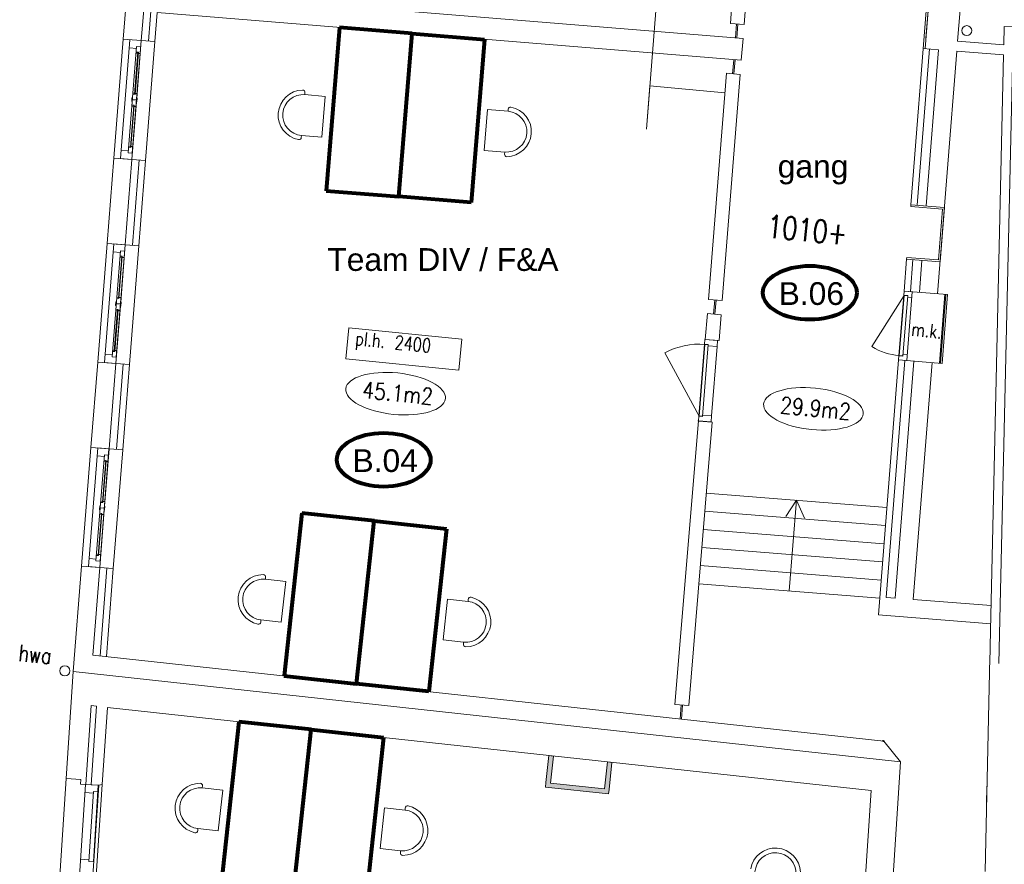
# Model space of a CAD drawing. Header units: millimetres. Extents: x -34570 to 24172, y 36800 to 73669.
# Tile 5 of 91: x -33796 to -22969, y 50593 to 59877. Entities that reach past the tile are written whole.
import ezdxf

# ---------------------------------------------------------------- set-up
doc = ezdxf.new("R2010")
doc.units = ezdxf.units.MM
doc.layers.get('0').update_dxf_attribs({"color": 253})
for name, color, linetype, lineweight in [('Algemeen', 253, 'Continuous', 9), ('Algemeen01', 253, 'Continuous', 80), ('B21-BUITENWANDEN_1', 253, 'Continuous', 9), ('B22-BINNENWANDEN_1', 253, 'Continuous', 9), ('B24-TRAPPEN-HELLINGEN', 253, 'Continuous', 9), ('B31-WANDOPENING-BUITEN', 253, 'Continuous', 9), ('B32-WANDOPENINGEN-BINNEN_1', 253, 'Continuous', 9), ('HOOGTEN', 253, 'Continuous', 9), ('K21-BUITENWANDEN_1', 253, 'Continuous', 9), ('Standard', 253, 'Continuous', 9), ('SYMBT11-A1', 253, 'Continuous', 9)]:
    doc.layers.add(name, color=color, linetype=linetype, lineweight=lineweight)
doc.styles.add('ARIAL', font='arial.ttf')
doc.styles.add('TXT', font='txt.shx')

msp = doc.modelspace()

# ---------------------------------------------------------------- hatches: boundary and pattern name
h = msp.add_hatch(color=256)
h.paths.add_polyline_path([(-24293.46631, 51945.62333), (-24292.86762, 51951.11311), (-24303.84716, 51952.31048), (-24304.44585, 51946.82071)])
h.paths.add_polyline_path([(-24299.88779, 51949.56408), (-24297.69188, 51949.32461), (-24297.64199, 51949.78209), (-24296.64382, 51948.74739), (-24297.84155, 51947.95216), (-24297.79166, 51948.40964), (-24299.98757, 51948.64912)], flags=16)
h.paths.add_polyline_path([(-24301.07893, 51950.52724), (-24301.98171, 51949.59633), (-24301.88954, 51949.31946), (-24300.48666, 51949.16647), (-24300.53655, 51948.70899), (-24301.17702, 51948.77883), (-24301.2494, 51948.11512), (-24301.58019, 51948.02706), (-24301.83274, 51947.79601), (-24301.94981, 51947.47434), (-24303.15662, 51947.60595), (-24303.32427, 51948.82783), (-24302.46961, 51948.73463), (-24302.68456, 51949.38764), (-24302.49298, 51951.14437), (-24303.77393, 51951.28407), (-24303.72404, 51951.74155), (-24301.98561, 51951.55196), (-24302.14518, 51950.0888), (-24301.51929, 51950.7342), (-24301.38674, 51951.94957), (-24300.92926, 51951.89968)], flags=16)
h.paths.add_polyline_path([(-24301.41572, 51946.87452), (-24301.62429, 51947.00453), (-24301.75579, 51947.21216), (-24301.78418, 51947.45628), (-24301.70383, 51947.68855), (-24301.53067, 51947.86295), (-24301.29899, 51947.94495), (-24301.05467, 51947.9183), (-24300.84611, 51947.78829), (-24300.71461, 51947.58067), (-24300.68622, 51947.33654), (-24300.76656, 51947.10428), (-24300.93972, 51946.92988), (-24301.17141, 51946.84788)], flags=16)
h.paths.add_polyline_path([(-24294.11845, 51946.43513), (-24296.31436, 51946.6746), (-24295.87532, 51950.70044), (-24293.67941, 51950.46096)], flags=16)
at = {"layer": 'Standard'}
for points in [[(-27959.50438, 51485.63739), (-27927.0789, 51783.24057), (-27976.78473, 51788.65629), (-28009.21021, 51491.05311)], [(-27332.83811, 51718.49482), (-27365.26359, 51420.89163), (-27315.55776, 51415.47591), (-27283.13228, 51713.07909)], [(-27315.55776, 51415.47591), (-28009.21021, 51491.05311), (-28014.62593, 51441.34728), (-27320.97348, 51365.77008)]]:
    msp.add_hatch(color=256, dxfattribs=at).paths.add_polyline_path(points)

# ---------------------------------------------------------------- linework, layer by layer
for p, q in [((-24304.44585, 51946.82071), (-24303.84716, 51952.31048)), ((-24304.44585, 51946.82071), (-24293.46631, 51945.62333)), ((-24303.84716, 51952.31048), (-24292.86762, 51951.11311)), ((-24303.77393, 51951.28407), (-24303.72404, 51951.74155)), ((-24302.49298, 51951.14437), (-24303.77393, 51951.28407)), ((-24303.72404, 51951.74155), (-24301.98561, 51951.55196)), ((-24303.15662, 51947.60595), (-24303.32427, 51948.82783)), ((-24303.32427, 51948.82783), (-24302.8527, 51948.77641)), ((-24301.94981, 51947.47434), (-24303.15662, 51947.60595)), ((-24302.8527, 51948.77641), (-24302.74954, 51948.02448)), ((-24302.74954, 51948.02448), (-24302.21672, 51947.96637)), ((-24302.68456, 51949.38764), (-24302.49298, 51951.14437)), ((-24302.49298, 51951.14437), (-24302.68456, 51949.38764)), ((-24302.21672, 51947.96637), (-24302.68456, 51949.38764)), ((-24301.98561, 51951.55196), (-24302.14518, 51950.0888)), ((-24302.14518, 51950.0888), (-24301.51929, 51950.7342)), ((-24301.07893, 51950.52724), (-24301.98171, 51949.59633)), ((-24301.98171, 51949.59633), (-24301.65713, 51948.62129)), ((-24301.65713, 51948.62129), (-24301.58461, 51949.28621)), ((-24301.58461, 51949.28621), (-24300.48666, 51949.16647)), ((-24301.51929, 51950.7342), (-24301.38674, 51951.94957)), ((-24301.38674, 51951.94957), (-24300.92926, 51951.89968)), ((-24301.17702, 51948.77883), (-24301.2494, 51948.11512)), ((-24300.53655, 51948.70899), (-24301.17702, 51948.77883)), ((-24300.92926, 51951.89968), (-24301.07893, 51950.52724)), ((-24300.48666, 51949.16647), (-24300.53655, 51948.70899)), ((-24299.98757, 51948.64912), (-24299.88779, 51949.56408)), ((-24297.79166, 51948.40964), (-24299.98757, 51948.64912)), ((-24299.88779, 51949.56408), (-24297.69188, 51949.32461)), ((-24296.64382, 51948.74739), (-24297.84155, 51947.95216)), ((-24297.84155, 51947.95216), (-24297.79166, 51948.40964)), ((-24297.69188, 51949.32461), (-24297.64199, 51949.78209)), ((-24297.64199, 51949.78209), (-24296.64382, 51948.74739)), ((-24296.31436, 51946.6746), (-24295.87532, 51950.70044)), ((-24294.11845, 51946.43513), (-24296.31436, 51946.6746)), ((-24295.87532, 51950.70044), (-24293.67941, 51950.46096)), ((-24293.67941, 51950.46096), (-24294.11845, 51946.43513)), ((-24293.46631, 51945.62333), (-24292.86762, 51951.11311))]:
    msp.add_line(p, q)
for centre, radius in [((-24303.84716, 51952.31048), 0.01), ((-24301.2352, 51947.39641), 0.55223)]:
    msp.add_circle(centre, radius)
msp.add_arc((-24301.2352, 51947.39641), 0.71885, 91.132363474, 173.776201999)
at = {"layer": 'Algemeen'}
for p, q in [((-26903.42548, 58674.28189), (-26783.84683, 60186.8219)), ((-26903.42548, 58674.28189), (-26867.81409, 59148.68119)), ((-26867.81409, 59148.68119), (-26041.94372, 59071.62597))]:
    msp.add_line(p, q, dxfattribs=at)
at = {"layer": 'Algemeen01'}
for p, q in [((-30278.16847, 59791.45577), (-30424.61065, 57997.42269)), ((-29480.82044, 59726.37036), (-30278.16847, 59791.45577)), ((-29627.26261, 57932.33728), (-29480.82044, 59726.37036)), ((-29627.26261, 57932.33728), (-29480.82044, 59726.37036)), ((-29480.82044, 59726.37036), (-28683.4724, 59661.28495)), ((-28683.4724, 59661.28495), (-28829.91458, 57867.25187)), ((-30424.61065, 57997.42269), (-29627.26261, 57932.33728)), ((-28829.91458, 57867.25187), (-29627.26261, 57932.33728)), ((-30692.4096, 54453.47555), (-30887.37553, 52664.06551)), ((-29897.11625, 54366.82403), (-30692.4096, 54453.47555)), ((-30092.08218, 52577.41399), (-29897.11625, 54366.82403)), ((-30092.08218, 52577.41399), (-29897.11625, 54366.82403)), ((-29897.11625, 54366.82403), (-29101.8229, 54280.1725)), ((-29101.8229, 54280.1725), (-29296.78883, 52490.76246)), ((-30887.37553, 52664.06551), (-30092.08218, 52577.41399)), ((-29296.78883, 52490.76246), (-30092.08218, 52577.41399)), ((-31385.3439, 52160.03731), (-31580.30983, 50370.62727)), ((-30590.05055, 52073.38578), (-31385.3439, 52160.03731)), ((-30785.01648, 50283.97574), (-30590.05055, 52073.38578)), ((-30785.01648, 50283.97574), (-30590.05055, 52073.38578)), ((-30590.05055, 52073.38578), (-29794.7572, 51986.73426)), ((-29794.7572, 51986.73426), (-29989.72313, 50197.32422))]:
    msp.add_line(p, q, dxfattribs=at)
for centre in [(-25106.88701, 56875.80976), (-29793.06749, 55039.60308)]:
    msp.add_ellipse(centre, major_axis=(515.64183, 0), ratio=0.5737673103, dxfattribs=at)
at = {"layer": 'B21-BUITENWANDEN_1'}
for p, q in [((-23413.89847, 65189.93205), (-23996.40963, 57843.06245)), ((-23620.8028, 62327.32998), (-23840.26216, 59559.41854)), ((-23620.8028, 62327.32998), (-23831.56787, 59669.07441)), ((-23271.89776, 62299.66635), (-23482.66284, 59641.41078)), ((-32657.81973, 59661.73399), (-32530.55558, 61272.74938)), ((-32458.35183, 59647.11093), (-32331.17672, 61256.9992)), ((-22969.21043, 59801.32835), (-22973.77152, 59601.06232)), ((-22969.21043, 59801.32835), (-22189.41265, 59783.56834)), ((-32308.7509, 59636.14363), (-32657.81973, 59661.73399)), ((-23028.62104, 52800.86619), (-22871.51328, 59699.07735)), ((-23790.41858, 59555.4666), (-23926.62862, 57837.52972)), ((-23690.73143, 59547.5627), (-23860.19959, 59560.99932)), ((-22973.77152, 59601.06232), (-23482.66284, 59641.41078)), ((-23690.73143, 59547.5627), (-23826.94147, 57829.62583)), ((-23491.35712, 59531.75491), (-23702.8116, 56864.80432)), ((-22976.28012, 59490.91601), (-23491.35712, 59531.75491)), ((-22976.28012, 59490.91601), (-23120.41779, 53162.189)), ((-32835.01209, 57418.68591), (-32760.98506, 58355.78155)), ((-32411.91623, 58330.1912), (-32760.98506, 58355.78155)), ((-32635.54418, 57404.06285), (-32561.51715, 58341.15849)), ((-32485.94325, 57393.09556), (-32835.01209, 57418.68591)), ((-24043.83299, 57244.93953), (-24071.65407, 56894.04873)), ((-23974.05199, 57239.4068), (-24001.87306, 56888.516)), ((-23874.36483, 57231.50291), (-23902.18591, 56880.61211)), ((-24071.65407, 56894.04873), (-23592.15886, 56856.031)), ((-23592.15886, 56856.031), (-23652.22846, 56098.40863)), ((-33012.20444, 55175.63784), (-32938.17741, 56112.73348)), ((-32589.10858, 56087.14312), (-32938.17741, 56112.73348)), ((-32812.73654, 55161.01478), (-32738.70951, 56098.11042)), ((-24131.72366, 56136.42636), (-24353.95651, 53333.53463)), ((-24061.94266, 56130.89364), (-24268.36547, 53527.40445)), ((-23962.2555, 56122.98974), (-24168.67512, 53519.54088)), ((-24131.72366, 56136.42636), (-23652.22846, 56098.40863)), ((-23762.8812, 56107.18196), (-23969.29442, 53503.81373)), ((-32663.13561, 55150.04748), (-33014.01348, 55175.77046)), ((-33206.93466, 52710.58085), (-33115.36976, 53869.68541)), ((-32766.30093, 53844.09505), (-33115.36976, 53869.68541)), ((-32991.87258, 52893.36188), (-32915.90186, 53855.06235)), ((-24164.26274, 53519.19283), (-24268.36547, 53527.40445)), ((-23114.17347, 53436.36181), (-23969.29442, 53503.81373)), ((-23118.73445, 53236.10034), (-24353.95651, 53333.53463)), ((-23120.41779, 53162.189), (-23128.59511, 52803.14312)), ((-24293.4663, 51945.62333), (-32991.87258, 52893.36188)), ((-23127.12863, 52867.53259), (-23138.38589, 52373.25459)), ((-33206.93466, 52710.58085), (-33284.98289, 51535.56605)), ((-24110.76697, 51719.50403), (-33206.93466, 52710.58085)), ((-33011.25176, 52337.18879), (-33068.76201, 51471.37291)), ((-32951.55161, 52330.68413), (-33011.19328, 52337.18242)), ((-24432.2477, 51402.45975), (-32832.09158, 52317.66831)), ((-24110.76697, 51719.50403), (-24293.4663, 51945.62333)), ((-24449.81151, 46481.58733), (-24110.76697, 51719.50403)), ((-23163.88743, 51253.54496), (-23159.33359, 51453.49311)), ((-24755.15268, 46488.54152), (-24432.2477, 51402.45975))]:
    msp.add_line(p, q, dxfattribs=at)
at = {"layer": 'B22-BINNENWANDEN_1'}
for p, q in [((-25847.6072, 61722.08513), (-25981.25762, 59837.02406)), ((-25696.08273, 61710.07122), (-25829.3555, 59824.62469)), ((-32378.56467, 59641.2617), (-32251.42517, 61250.69913)), ((-32264.65033, 60194.40527), (-25842.01215, 59670.14229)), ((-32308.7509, 59636.14363), (-32283.55061, 59955.14982)), ((-32283.55061, 59955.14982), (-25861.0279, 59430.89626)), ((-25981.25762, 59837.02406), (-25829.3555, 59824.62469)), ((-25842.01215, 59670.14229), (-25860.98155, 59430.89248)), ((-26024.72915, 59288.74324), (-26221.93184, 56801.54205)), ((-25873.23261, 59276.37697), (-26070.43531, 56789.17579)), ((-26024.72915, 59288.74324), (-25873.23261, 59276.37697)), ((-32555.75702, 57398.21363), (-32481.72999, 58335.30927)), ((-32485.94325, 57393.09556), (-32411.91623, 58330.1912)), ((-26221.93184, 56801.54205), (-26070.43531, 56789.17579)), ((-26234.18291, 56647.02654), (-26256.70907, 56362.91739)), ((-26234.18291, 56647.02654), (-26082.68637, 56634.66028)), ((-26082.68637, 56634.66028), (-26105.87305, 56350.60504)), ((-26110.19599, 56350.95791), (-26261.72047, 56362.97183)), ((-32732.94937, 55155.16556), (-32658.92235, 56092.2612)), ((-32663.13726, 55150.02662), (-32589.10858, 56087.14312)), ((-26332.82775, 55466.13737), (-26590.73458, 52349.45795)), ((-26181.33121, 55453.77111), (-26439.21011, 52337.44403)), ((-26181.33104, 55453.77354), (-26332.85551, 55465.78746)), ((-32912.30817, 52884.69291), (-32836.1147, 53849.21312)), ((-32842.68931, 52877.10756), (-32766.30093, 53844.09505)), ((-32951.55161, 52330.68413), (-33008.8889, 51467.47208)), ((-32832.15129, 52317.67482), (-32888.45752, 51469.98555)), ((-26590.73458, 52349.45795), (-26439.21011, 52337.44403)), ((-32888.45752, 51469.98555), (-32926.26713, 51462.08914))]:
    msp.add_line(p, q, dxfattribs=at)
at = {"layer": 'B24-TRAPPEN-HELLINGEN'}
for p, q in [((-26245.94442, 54672.95538), (-24260.24085, 54515.51492)), ((-26262.43833, 54473.63547), (-24276.04864, 54316.14062)), ((-26278.93223, 54274.31557), (-24291.85643, 54116.76631)), ((-26295.42613, 54074.99566), (-24307.66421, 53917.39201)), ((-26311.92004, 53875.67576), (-24323.472, 53718.0177)), ((-26328.41394, 53676.35585), (-24339.27979, 53518.64339))]:
    msp.add_line(p, q, dxfattribs=at)
at = {"layer": 'B31-WANDOPENING-BUITEN'}
for p, q in [((-32686.12894, 58351.00235), (-32583.01927, 59656.25034)), ((-32602.85862, 58414.64239), (-32510.71842, 59581.02962)), ((-32512.29344, 59561.09173), (-32590.0512, 59567.2343)), ((-32557.99838, 58411.0986), (-32460.34562, 59647.26843)), ((-32463.86439, 59577.32832), (-32510.71842, 59581.02962)), ((-32508.28072, 59015.06949), (-32458.35183, 59647.11093)), ((-32458.35183, 59647.11093), (-32460.34562, 59647.26843)), ((-32532.12558, 59056.07464), (-32495.50559, 59519.64094)), ((-32527.14111, 59055.68089), (-32490.52112, 59519.24718)), ((-32496.4506, 59507.67821), (-32516.38849, 59509.25322)), ((-32490.52112, 59519.24718), (-32515.44348, 59521.21596)), ((-32471.52824, 59505.70943), (-32491.46613, 59507.28445)), ((-32564.42366, 58977.37373), (-32561.11612, 59019.24329)), ((-32555.13476, 59018.77078), (-32561.11612, 59019.24329)), ((-32527.14111, 59055.68089), (-32552.06347, 59057.64966)), ((-32531.18057, 59068.03737), (-32551.11846, 59069.61239)), ((-32506.25822, 59066.0686), (-32526.1961, 59067.64362)), ((-32504.29315, 59014.75449), (-32510.27451, 59015.22699)), ((-32507.60068, 58972.88492), (-32504.29315, 59014.75449)), ((-32578.19568, 58472.88103), (-32541.57569, 58936.44732)), ((-32573.21121, 58472.48727), (-32536.59122, 58936.05357)), ((-32558.44229, 58976.90122), (-32564.42366, 58977.37373)), ((-32542.5207, 58924.48459), (-32562.45859, 58926.05961)), ((-32561.51715, 58341.15849), (-32511.58826, 58973.19993)), ((-32536.59122, 58936.05357), (-32561.51358, 58938.02234)), ((-32512.00703, 58993.29532), (-32556.86728, 58996.83911)), ((-32511.84953, 58995.28911), (-32556.70977, 58998.8329)), ((-32515.60456, 58922.35832), (-32537.53623, 58924.09084)), ((-32507.60068, 58972.88492), (-32513.58205, 58973.35743)), ((-32573.21121, 58472.48727), (-32598.13357, 58474.45605)), ((-32577.25067, 58484.84376), (-32597.18856, 58486.41878)), ((-32552.32832, 58482.87499), (-32572.2662, 58484.45001)), ((-32601.28361, 58434.58027), (-32679.04136, 58440.72284)), ((-32556.00459, 58410.94109), (-32602.85862, 58414.64239)), ((-32561.51715, 58341.15849), (-32686.12894, 58351.00235)), ((-32863.3213, 56107.95428), (-32760.15597, 57413.90672)), ((-32635.54418, 57404.06285), (-32760.15597, 57413.90672)), ((-32735.19073, 56168.05052), (-32637.53797, 57404.22035)), ((-32685.47308, 56772.02142), (-32635.54418, 57404.06285)), ((-32780.05098, 56171.59431), (-32687.91078, 57337.98154)), ((-32689.4858, 57318.04366), (-32767.24355, 57324.18623)), ((-32709.31794, 56813.02657), (-32672.69795, 57276.59286)), ((-32704.33347, 56812.63282), (-32667.71347, 57276.19911)), ((-32667.71347, 57276.19911), (-32692.63583, 57278.16788)), ((-32641.05674, 57334.28025), (-32687.91078, 57337.98154)), ((-32673.64296, 57264.63013), (-32693.58084, 57266.20515)), ((-32648.7206, 57262.66136), (-32668.65848, 57264.23638)), ((-24071.65407, 56894.04873), (-24131.72366, 56136.42636)), ((-24071.46045, 56845.88274), (-24123.94231, 56183.96004)), ((-24031.34847, 56845.71179), (-24084.30456, 56177.80787)), ((-23981.93563, 56886.93522), (-24042.00523, 56129.31286)), ((-23623.06188, 56858.4812), (-23683.13148, 56100.85884)), ((-23612.09629, 56857.61177), (-23672.16589, 56099.98941)), ((-23592.15886, 56856.031), (-23652.22846, 56098.40863)), ((-32741.61601, 56734.32565), (-32738.30848, 56776.19521)), ((-32735.63465, 56733.85315), (-32741.61601, 56734.32565)), ((-32732.32711, 56775.72271), (-32738.30847, 56776.19521)), ((-32689.19938, 56750.24724), (-32734.05963, 56753.79103)), ((-32689.04188, 56752.24103), (-32733.90213, 56755.78482)), ((-32704.33347, 56812.63282), (-32729.25582, 56814.60159)), ((-32708.37293, 56824.9893), (-32728.31081, 56826.56432)), ((-32683.45057, 56823.02053), (-32703.38846, 56824.59555)), ((-32681.4855, 56771.70641), (-32687.46686, 56772.17892)), ((-32684.79304, 56729.83685), (-32681.4855, 56771.70641)), ((-32755.38804, 56229.83296), (-32718.76805, 56693.39925)), ((-32750.40357, 56229.4392), (-32713.78357, 56693.0055)), ((-32719.71306, 56681.43652), (-32739.65094, 56683.01154)), ((-32738.70951, 56098.11042), (-32688.78061, 56730.15186)), ((-32713.78357, 56693.0055), (-32738.70593, 56694.97427)), ((-32692.79691, 56679.31024), (-32714.72858, 56681.04276)), ((-32684.79304, 56729.83685), (-32690.7744, 56730.30936)), ((-32778.47596, 56191.5322), (-32856.23372, 56197.67477)), ((-32750.40357, 56229.4392), (-32775.32592, 56231.40797)), ((-32754.44303, 56241.79569), (-32774.38091, 56243.37071)), ((-32729.52067, 56239.82692), (-32749.45856, 56241.40193)), ((-32738.70951, 56098.11042), (-32863.3213, 56107.95428)), ((-32733.19694, 56167.89302), (-32780.05098, 56171.59431)), ((-33040.51365, 53864.90621), (-32937.34833, 55170.85864)), ((-32812.73654, 55161.01478), (-32937.34833, 55170.85864)), ((-32912.38309, 53925.00245), (-32814.73032, 55161.17228)), ((-32862.66543, 54528.97334), (-32812.73654, 55161.01478)), ((-32957.24333, 53928.54624), (-32865.10313, 55094.93347)), ((-32866.67815, 55074.99558), (-32944.43591, 55081.13815)), ((-32886.51029, 54569.9785), (-32849.8903, 55033.54479)), ((-32881.52582, 54569.58474), (-32844.90583, 55033.15104)), ((-32850.83531, 55021.58206), (-32870.7732, 55023.15708)), ((-32844.90583, 55033.15104), (-32869.82819, 55035.11981)), ((-32818.2491, 55091.23218), (-32865.10313, 55094.93347)), ((-32825.91295, 55019.61329), (-32845.85084, 55021.18831)), ((-32881.52582, 54569.58474), (-32906.44818, 54571.55351)), ((-32885.56528, 54581.94123), (-32905.50317, 54583.51625)), ((-32860.64292, 54579.97246), (-32880.58081, 54581.54747)), ((-32918.80837, 54491.27758), (-32915.50083, 54533.14714)), ((-32912.827, 54490.80507), (-32918.80837, 54491.27758)), ((-32915.90186, 53855.06235), (-32865.97297, 54487.10378)), ((-32909.51946, 54532.67464), (-32915.50083, 54533.14714)), ((-32866.39174, 54507.19917), (-32911.25198, 54510.74296)), ((-32866.23424, 54509.19296), (-32911.09448, 54512.73675)), ((-32861.98539, 54486.78878), (-32867.96676, 54487.26128)), ((-32858.67785, 54528.65834), (-32864.65922, 54529.13085)), ((-32861.98539, 54486.78878), (-32858.67785, 54528.65834)), ((-32932.58039, 53986.78488), (-32895.9604, 54450.35118)), ((-32927.59592, 53986.39113), (-32890.97593, 54449.95742)), ((-32896.90541, 54438.38845), (-32916.8433, 54439.96346)), ((-32890.97593, 54449.95742), (-32915.89829, 54451.9262)), ((-32869.98926, 54436.26217), (-32891.92094, 54437.99469)), ((-32955.66831, 53948.48413), (-33033.42607, 53954.6267)), ((-32910.3893, 53924.84495), (-32957.24333, 53928.54624)), ((-32927.59592, 53986.39113), (-32952.51828, 53988.3599)), ((-32931.63538, 53998.74761), (-32951.57327, 54000.32263)), ((-32906.71302, 53996.77884), (-32926.65091, 53998.35386)), ((-32915.90186, 53855.06235), (-33040.51365, 53864.90621)), ((-33070.96037, 51471.51614), (-33184.08432, 49735.19734)), ((-32926.26713, 51462.08914), (-33070.96037, 51471.51614)), ((-32926.26713, 51462.08914), (-33039.39109, 49725.77034)), ((-33008.8889, 51467.47208), (-32926.26713, 51462.08914)), ((-32931.25656, 51462.41421), (-32986.06316, 50621.19769)), ((-32987.00201, 51375.85531), (-33076.81161, 51381.70654)), ((-32985.83177, 51393.81722), (-33035.95738, 50624.44838)), ((-32930.94812, 51390.24147), (-32985.83177, 51393.81722)), ((-33034.78713, 50642.4103), (-33124.59673, 50648.26154)), ((-32981.07374, 50620.87262), (-33035.95738, 50624.44838))]:
    msp.add_line(p, q, dxfattribs=at)
at = {"layer": 'B32-WANDOPENINGEN-BINNEN_1'}
for p, q in [((-25912.97192, 59831.60989), (-25925.21765, 59677.16161)), ((-25898.01884, 59830.42431), (-25910.26458, 59675.97602)), ((-25944.19238, 59437.84457), (-25956.43812, 59283.39629)), ((-25929.23931, 59436.65899), (-25941.48505, 59282.2107)), ((-23996.40963, 57843.06245), (-23997.99041, 57823.12502)), ((-23997.99041, 57823.12502), (-23649.08537, 57795.46139)), ((-23996.40963, 57843.06245), (-23627.56716, 57813.81804)), ((-23649.08537, 57795.46139), (-23693.34718, 57237.21333)), ((-23627.56716, 57813.81804), (-23674.99053, 57215.69512)), ((-24042.25221, 57264.87696), (-24043.83299, 57244.93953)), ((-24043.83299, 57244.93953), (-23674.99053, 57215.69512)), ((-24042.25221, 57264.87696), (-23693.34718, 57237.21333)), ((-24071.46045, 56845.88274), (-24424.52067, 56283.52655)), ((-24075.21082, 56849.18951), (-24031.34847, 56845.71179)), ((-24071.65407, 56894.04873), (-23981.93563, 56886.93522)), ((-24071.46045, 56845.88274), (-24031.58559, 56842.72118)), ((-26153.64614, 56796.12788), (-26165.89188, 56641.67959)), ((-26138.69307, 56794.9423), (-26150.93881, 56640.49401)), ((-24032.92925, 56825.77436), (-23987.07316, 56822.13857)), ((-26265.14203, 56311.43294), (-26328.05722, 55517.92078)), ((-26260.39479, 56308.04713), (-26322.83575, 55520.5162)), ((-26225.50429, 56305.28077), (-26288.18236, 55514.75922)), ((-26261.03201, 56363.27026), (-26265.14203, 56311.43294)), ((-26265.14203, 56311.43294), (-26225.26717, 56308.27138)), ((-26121.47, 56352.20481), (-26261.03201, 56363.27026)), ((-26261.03201, 56363.27026), (-26105.87305, 56350.60504)), ((-26260.39479, 56308.04713), (-26225.50429, 56305.28077)), ((-26225.26717, 56308.27138), (-26226.45276, 56293.31831)), ((-26126.76561, 56285.41441), (-26121.47, 56352.20481)), ((-26322.83575, 55520.5162), (-26702.23615, 56213.45139)), ((-26226.45276, 56293.31831), (-26126.76561, 56285.41441)), ((-26126.76561, 56285.41441), (-26187.30963, 55521.8084)), ((-26187.30963, 55521.8084), (-26126.76561, 56285.41441)), ((-24082.72379, 56197.7453), (-24036.86769, 56194.10951)), ((-24131.72366, 56136.42636), (-24042.00523, 56129.31286)), ((-24128.16691, 56181.28558), (-24084.30456, 56177.80787)), ((-24123.94231, 56183.96004), (-24084.06745, 56180.79848)), ((-26337.15069, 55466.49024), (-26185.65415, 55454.12398)), ((-26332.16725, 55466.08346), (-26328.05722, 55517.92078)), ((-26192.60524, 55455.018), (-26332.16725, 55466.08346)), ((-26328.05722, 55517.92078), (-26288.18236, 55514.75922)), ((-26327.18289, 55465.68826), (-26327.18381, 55465.67667)), ((-26322.83575, 55520.5162), (-26287.94525, 55517.74983)), ((-26292.29239, 55462.9219), (-26292.29974, 55462.82918)), ((-26286.99678, 55529.71229), (-26187.30963, 55521.8084)), ((-26192.60524, 55455.018), (-26192.63097, 55454.69348)), ((-26187.30963, 55521.8084), (-26192.60524, 55455.018)), ((-26522.44888, 52344.04378), (-26534.69462, 52189.5955)), ((-26507.49581, 52342.8582), (-26519.74155, 52188.40991))]:
    msp.add_line(p, q, dxfattribs=at)
for centre, radius, start, end in [((-26322.83575, 55520.5162), 790.00243, 85.46667383, 118.70187468), ((-24071.46045, 56845.88274), 664, 237.878447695, 265.466673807)]:
    msp.add_arc(centre, radius, start, end, dxfattribs=at)
at = {"layer": 'K21-BUITENWANDEN_1'}
msp.add_line((-33122.59332, 51524.98611), (-33284.98289, 51535.56605), dxfattribs=at)
at = {"layer": 'Standard'}
for p, q in [((-32760.98506, 58355.78155), (-32657.81973, 59661.73399)), ((-32308.7509, 59636.14363), (-32411.91623, 58330.1912)), ((-30660.55464, 59053.12012), (-30658.66463, 59076.27423)), ((-30435.83896, 59034.77717), (-30660.55464, 59053.12012)), ((-30472.4495, 58586.2689), (-30435.83896, 59034.77717)), ((-28687.21338, 58440.54479), (-28650.60284, 58889.05306)), ((-28650.60284, 58889.05306), (-28425.88715, 58870.71012)), ((-28425.88715, 58870.71012), (-28423.99715, 58893.86423)), ((-30699.05519, 58581.45774), (-30697.16519, 58604.61185)), ((-30697.16519, 58604.61185), (-30472.4495, 58586.2689)), ((-28462.4977, 58422.20185), (-28687.21338, 58440.54479)), ((-28464.38771, 58399.04774), (-28462.4977, 58422.20185)), ((-32835.01209, 57418.68591), (-32938.17741, 56112.73348)), ((-32485.94325, 57393.09556), (-32589.10858, 56087.14312)), ((-30176.94608, 56488.33741), (-30210.60204, 56150.00728)), ((-28933.70995, 56364.66439), (-30176.94608, 56488.33741)), ((-28967.36591, 56026.33427), (-28933.70995, 56364.66439)), ((-30210.60204, 56150.00728), (-28967.36591, 56026.33427)), ((-33014.01348, 55175.77046), (-33115.36976, 53869.68541)), ((-32766.30093, 53844.09505), (-32663.13561, 55150.04748)), ((-25254.80792, 54594.37115), (-25372.7495, 54415.40651)), ((-25333.84686, 53597.49962), (-25254.80792, 54594.37115)), ((-25254.80792, 54594.37115), (-25166.54179, 54399.05692)), ((-31094.64765, 53725.76457), (-31092.13139, 53748.85902)), ((-30870.51104, 53701.34367), (-31094.64765, 53725.76457)), ((-30919.25252, 53253.99116), (-30870.51104, 53701.34367)), ((-29138.61677, 53059.98124), (-29089.87529, 53507.33374)), ((-29089.87529, 53507.33374), (-28865.73867, 53482.91284)), ((-28865.73867, 53482.91284), (-28863.22241, 53506.00729)), ((-31145.9054, 53255.31761), (-31143.38913, 53278.41206)), ((-31143.38913, 53278.41206), (-30919.25252, 53253.99116)), ((-28914.48016, 53035.56034), (-29138.61677, 53059.98124)), ((-28916.99642, 53012.46589), (-28914.48016, 53035.56034)), ((-23138.38589, 52373.25459), (-23180.73667, 50513.7368)), ((-27976.78473, 51788.65629), (-28009.21021, 51491.05311)), ((-27927.0789, 51783.24057), (-27976.78473, 51788.65629)), ((-27959.50438, 51485.63739), (-27927.0789, 51783.24057)), ((-27332.83811, 51718.49482), (-27365.26359, 51420.89163)), ((-27283.13228, 51713.07909), (-27332.83811, 51718.49482)), ((-27315.55776, 51415.47591), (-27283.13228, 51713.07909)), ((-33284.98289, 51535.56605), (-33406.93292, 49699.61028)), ((-32888.45752, 51469.98555), (-33005.10913, 49713.79737)), ((-31787.58195, 51432.32632), (-31785.06569, 51455.42077)), ((-31563.44534, 51407.90542), (-31787.58195, 51432.32632)), ((-28009.21021, 51491.05311), (-28014.62593, 51441.34728)), ((-28014.62593, 51441.34728), (-27320.97348, 51365.77008)), ((-27365.26359, 51420.89163), (-27959.50438, 51485.63739)), ((-31612.18682, 50960.55291), (-31563.44534, 51407.90542)), ((-27320.97348, 51365.77008), (-27315.55776, 51415.47591)), ((-29831.55107, 50766.54299), (-29782.80959, 51213.8955)), ((-29782.80959, 51213.8955), (-29558.67298, 51189.4746)), ((-29558.67298, 51189.4746), (-29556.15671, 51212.56905)), ((-31838.8397, 50961.87937), (-31836.32343, 50984.97381)), ((-31836.32343, 50984.97381), (-31612.18682, 50960.55291)), ((-29607.41446, 50742.12209), (-29831.55107, 50766.54299)), ((-29609.93072, 50719.02764), (-29607.41446, 50742.12209))]:
    msp.add_line(p, q, dxfattribs=at)
for centre in [(-23381.99823, 59756.96484), (-33299.46941, 52719.24033)]:
    msp.add_circle(centre, 55, dxfattribs=at)
for centre, radius, start, end in [((-30678.85991, 58828.86598), 275, 91.190922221, 259.47596395), ((-30678.85991, 58828.86598), 225, 85.333443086, 265.333443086), ((-30684.04623, 59078.34606), 25.46602, 355.333443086, 91.190922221), ((-28444.19243, 58646.45598), 275, 271.190922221, 79.47596395), ((-28398.61555, 58891.7924), 25.46602, 79.47596395, 175.333443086), ((-28444.19243, 58646.45598), 225, 265.333443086, 85.333443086), ((-30724.43679, 58583.52957), 25.46602, 259.47596395, 355.333443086), ((-28439.00611, 58396.9759), 25.46602, 175.333443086, 271.190922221), ((-31119.01839, 53502.08831), 275, 89.639321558, 257.924363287), ((-31119.01839, 53502.08831), 225, 83.781842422, 263.781842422), ((-31117.44758, 53751.61735), 25.46602, 353.781842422, 89.639321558), ((-28890.10942, 53259.23659), 275, 269.639321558, 77.924363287), ((-28837.90622, 53503.24895), 25.46602, 77.924363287, 173.781842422), ((-28890.10942, 53259.23659), 225, 263.781842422, 83.781842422), ((-31171.22159, 53258.07595), 25.46602, 257.924363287, 353.781842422), ((-28891.68023, 53009.70755), 25.46602, 173.781842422, 269.639321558), ((-31811.95269, 51208.65007), 275, 89.639321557, 257.924363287), ((-31811.95269, 51208.65007), 225, 83.781842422, 263.781842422), ((-31810.38188, 51458.17911), 25.46602, 353.781842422, 89.639321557), ((-29583.04372, 50965.79834), 275, 269.639321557, 77.924363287), ((-29530.84052, 51209.81071), 25.46602, 77.924363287, 173.781842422), ((-29583.04372, 50965.79834), 225, 263.781842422, 83.781842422), ((-31864.15589, 50964.63771), 25.46602, 257.924363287, 353.781842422), ((-29584.61453, 50716.26931), 25.46602, 173.781842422, 269.639321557), ((-25485.964, 50495.79533), 275, 2.09784571, 170.38288744), ((-25485.964, 50495.79533), 225, 356.240366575, 176.240366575)]:
    msp.add_arc(centre, radius, start, end, dxfattribs=at)
for centre in [(-29662.20129, 55766.39621), (-25067.86403, 55599.17893)]:
    msp.add_ellipse(centre, major_axis=(547.29874, -54.44347), ratio=0.4155532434, dxfattribs=at)
at = {"layer": 'SYMBT11-A1'}
for p, q in [((-33122.59332, 51524.98611), (-33125.84401, 51475.0919)), ((-33125.84401, 51475.0919), (-33068.76201, 51471.37291))]:
    msp.add_line(p, q, dxfattribs=at)

# ---------------------------------------------------------------- texts
at = {"layer": 'Algemeen', "char_height": 250, "attachment_point": 7, "style": 'ARIAL'}
for s, insert, width in [('\\W1.00;gang', (-25460.64584, 58065.16542), 908.9077696), ('\\W1.00;Team\\~DIV\\~/\\~F&A', (-30412.77458, 57112.22576), 2666.5397465), ('\\W1.00;B.06', (-25449.93662, 56738.12123), 845.7178332), ('\\W1.00;B.04', (-30136.11711, 54901.91455), 845.7178332)]:
    msp.add_mtext(s, dxfattribs=dict(at, insert=insert, width=width))
at = {"layer": 'HOOGTEN', "insert": (-25587.01687, 57485.24622), "char_height": 250, "width": 960.4583333, "attachment_point": 7, "rotation": 354.319095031, "style": 'TXT'}
msp.add_mtext('\\W0.78;1010+', dxfattribs=at)
at = {"layer": 'Standard', "attachment_point": 7, "rotation": 354.319095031, "style": 'TXT'}
for s, insert, char_height, width in [('\\W0.78;m.k.', (-23998.24588, 56404.1795), 150, 465.275), ('\\W0.78;pl.h.\\~2400', (-30117.52261, 56250.92309), 150, 1131.275), ('\\W0.84;45.1m2', (-30034.54674, 55720.38998), 180, 891.6), ('\\W0.84;29.9m2', (-25440.20948, 55553.1727), 180, 891.6), ('\\W0.78;hwa', (-33813.42912, 52828.41017), 180, 425.13)]:
    msp.add_mtext(s, dxfattribs=dict(at, insert=insert, char_height=char_height, width=width))

doc.saveas('drawing.dxf')
